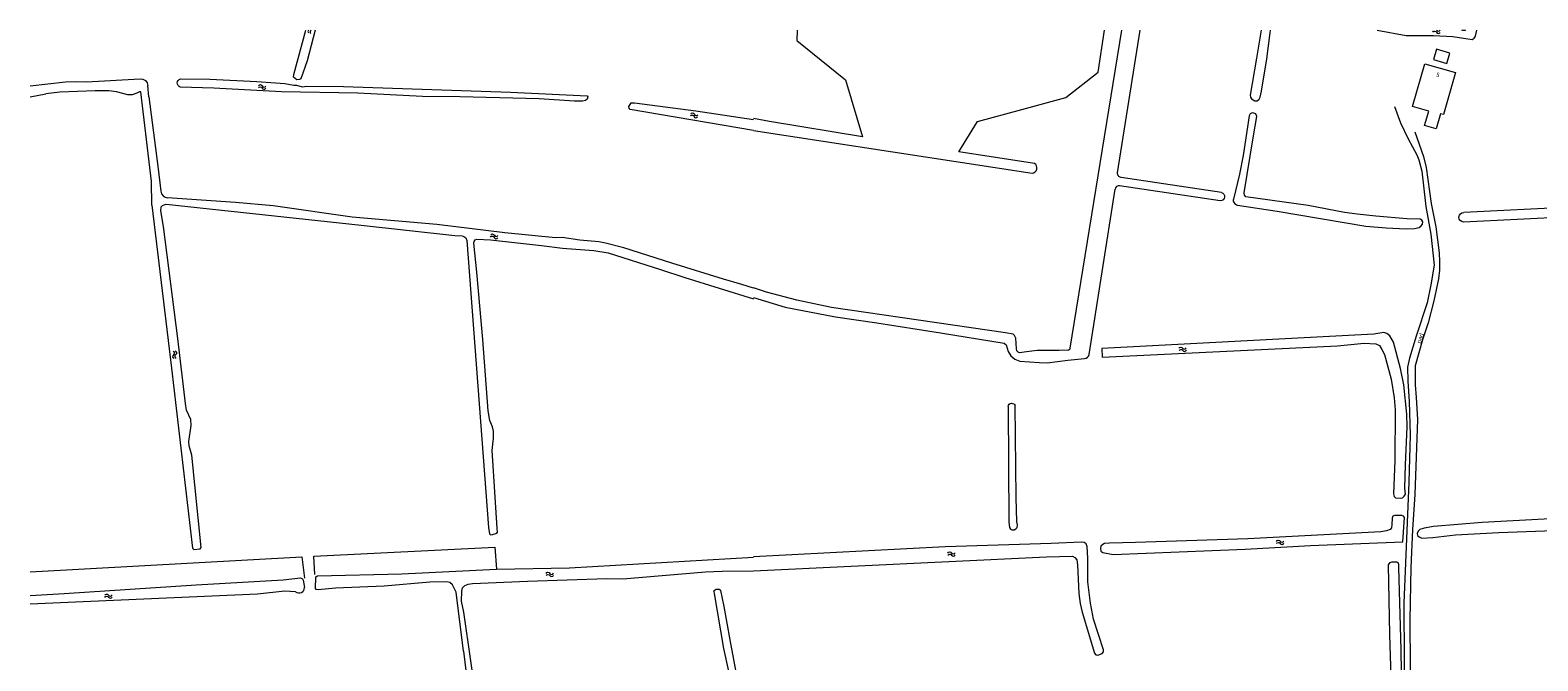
# Model space of a CAD drawing. Header units: metres. Extents: x 189705 to 199106, y 581686 to 588448.
# Tile 17 of 256: x 189705 to 190320, y 583041 to 583298. Entities that reach past the tile are written whole.
import ezdxf

# ---------------------------------------------------------------- set-up
doc = ezdxf.new("R2010")
doc.units = ezdxf.units.M
doc.layers.add('B-WA-OG-GBKN-G', color=7, linetype='Continuous', lineweight=18)
doc.styles.add('Style-DotumChe', font='DotumChe.ttf')
doc.styles.add('Style-WORKING', font='WORKING.shx')

msp = doc.modelspace()

# ---------------------------------------------------------------- linework, layer by layer
at = {"layer": 'B-WA-OG-GBKN-G'}
for p, q in [((190017.779, 583298.385), (190017.564, 583294.138)), ((190129.277, 583168.514), (190150.332, 583298.385)), ((190140.671, 583281.257), (190143.22, 583298.385)), ((190148.588, 583240.095), (190157.756, 583298.385)), ((190207.182, 583298.385), (190205.348, 583286.947)), ((190017.564, 583294.138), (190037.553, 583278.052)), ((190127.474, 583270.863), (190140.671, 583281.257)), ((189704.636, 583275.588), (189719.04, 583277.238)), ((189727.601, 583277.261), (189749.549, 583278.492)), ((189753.145, 583271.157), (189752.709, 583275.815)), ((190037.553, 583278.052), (190044.381, 583254.731)), ((189704.636, 583271.169), (189711.085, 583272.336)), ((190109.454, 583265.965), (190127.474, 583270.863)), ((190091.435, 583261.067), (190109.454, 583265.965)), ((190000, 583257.431), (190113.637, 583239.959)), ((190083.813, 583248.687), (190091.435, 583261.067)), ((190114.627, 583243.918), (190083.813, 583248.687)), ((190191.031, 583232.091), (190149.975, 583238.207)), ((189754.276, 583226.937), (189754.156, 583236.538)), ((190136.908, 583165.827), (190147.531, 583233.37)), ((190190.515, 583228.622), (190149.404, 583234.746)), ((190197.466, 583226.943), (190213.755, 583224.388)), ((190398.711, 583225.284), (190289.813, 583219.949)), ((190402.894, 583229.48), (190289.888, 583223.943)), ((190213.755, 583224.388), (190249.885, 583218.326)), ((190142.1, 583168.283), (190142.225, 583164.761)), ((190227.264, 583087.884), (190264.981, 583089.353)), ((189980.304, 583077.076), (189987.114, 583077.413)), ((189987.114, 583077.413), (190000, 583077.495)), ((189983.808, 583069.069), (189983.934, 583068.266))]:
    msp.add_line(p, q, dxfattribs=at)
at = {"layer": 'B-WA-OG-GBKN-G', "flags": 128}
for points in [[(189820.99, 583298.385), (189817.657, 583285.834), (189815.2, 583278.51), (189814.612, 583278.159), (189813.571, 583278.063), (189812.205, 583279.139), (189812.263, 583280.281), (189817.22, 583298.385)], [(190205.348, 583286.947), (190202.712, 583271.751), (190202.814, 583270.988), (190203.248, 583270.354), (190204.671, 583269.518), (190205.56, 583269.544), (190206.372, 583270.207), (190206.777, 583271.045), (190207.306, 583273.46), (190209.489, 583286.725), (190210.864, 583297.245), (190210.978, 583298.385)], [(190254.602, 583298.385), (190266.364, 583296.245), (190277.591, 583296.213), (190285.44, 583295.82), (190293.392, 583294.512), (190294.153, 583295.046), (190294.71, 583295.962), (190295.245, 583298.385)], [(190290.363, 583298.267), (190289.575, 583298.215), (190289.05, 583298.385)], [(190290.548, 583298.385), (190290.363, 583298.267)], [(190277.516, 583286.434), (190282.997, 583284.781), (190284.275, 583289.018), (190278.796, 583290.672), (190277.516, 583286.434)], [(190286.565, 583281.088), (190281.624, 583263.873), (190280.46, 583264.208), (190278.678, 583258.002), (190273.903, 583259.372), (190275.596, 583265.271), (190269.027, 583267.156), (190274.057, 583284.679), (190286.565, 583281.088)], [(189719.04, 583277.238), (189723.029, 583277.365), (189727.601, 583277.261)], [(189900.725, 583273.068), (189932.064, 583271.499), (189932.316, 583271.141), (189932.056, 583270.204), (189931.316, 583269.701), (189930.171, 583269.403), (189926.818, 583269.399), (189912.42, 583270.277), (189880.112, 583271.116), (189864.769, 583271.34), (189838.459, 583272.573), (189807.241, 583273.202), (189779.687, 583274.621), (189765.912, 583275.12)], [(189765.992, 583278.432), (189778.033, 583278.364), (189797.156, 583277.431), (189808.583, 583276.597), (189812.312, 583275.836), (189813.329, 583275.957), (189815.637, 583275.282), (189817.594, 583275.448), (189832.506, 583275.405), (189900.725, 583273.068)], [(189754.156, 583236.538), (189749.804, 583273.159), (189749.245, 583273.214), (189748.225, 583272.585), (189746.266, 583272.014), (189744.563, 583271.923), (189739.821, 583273.172), (189736.698, 583273.546), (189731.211, 583273.581), (189716.704, 583273.063), (189711.085, 583272.336)], [(189753.145, 583271.157), (189756.81, 583242.793), (189757.986, 583232.568)], [(190000, 583257.431), (189949.585, 583265.928), (189949.131, 583266.464), (189949.059, 583267.175), (189949.522, 583268.061), (189950.059, 583268.642), (189951.354, 583268.634), (189976.408, 583265.428), (190000, 583261.901)], [(190044.381, 583254.731), (190006.498, 583261.007), (190000, 583262.265)], [(190203.966, 583254.376), (190205.37, 583263.091), (190204.962, 583264.132), (190204.2, 583264.487), (190203.489, 583264.562), (190202.752, 583264.256), (190202.246, 583263.417), (190199.815, 583247.179), (190198.357, 583239.58), (190195.835, 583229.4)], [(190261.622, 583267.149), (190264.049, 583260.471), (190267.262, 583253.922), (190270.805, 583247.424), (190271.547, 583245.367), (190272.75, 583240.72), (190274.455, 583226.318), (190276.409, 583214.991), (190277.781, 583202.418), (190276.451, 583194.337), (190274.942, 583187.043), (190270.473, 583173.368), (190267.749, 583164.319), (190266.918, 583160.659), (190267.006, 583154.944), (190267.657, 583146.688), (190267.99, 583133.122), (190267.47, 583113.788), (190265.385, 583064.296), (190265.684, 583017.424), (190266.146, 583002.284)], [(190269.974, 583256.823), (190273.5, 583246.743), (190274.499, 583242.222), (190276.587, 583227.516), (190278.485, 583218.069), (190279.827, 583207.401), (190280.013, 583203.844), (190279.944, 583200.262), (190279.62, 583196.756), (190277.733, 583187.734), (190275.313, 583178.839), (190273.092, 583171.899), (190270.015, 583161.249), (190270.031, 583153.475), (190270.498, 583148.293), (190270.948, 583139.351), (190269.867, 583108.711), (190268.957, 583094.331), (190268.328, 583078.884), (190267.838, 583057.415), (190268.194, 583019.333), (190268.553, 583005.158)], [(190249.885, 583218.326), (190258.268, 583217.603), (190266.422, 583217.261), (190269.723, 583217.343), (190271.654, 583217.702), (190272.566, 583218.465), (190273.048, 583219.178), (190273.198, 583220.016), (190272.841, 583220.727), (190272.155, 583221.183), (190266.693, 583221.326), (190253.941, 583222.372), (190246.319, 583223.197), (190241.238, 583223.926), (190226.348, 583226.696), (190200.865, 583230.26), (190200.432, 583230.997), (190200.253, 583231.885), (190203.966, 583254.376)], [(189754.276, 583226.937), (189762.386, 583160.352), (189770.961, 583086.78), (189771.441, 583086.269), (189774.11, 583086.506), (189774.418, 583087.012), (189770.682, 583124.797), (189769.562, 583128.563), (189769.47, 583130.316), (189770.322, 583136.812), (189770.236, 583139.3), (189768.531, 583143.146), (189768.04, 583145.917), (189764.898, 583172.474), (189759.126, 583218.145), (189758.022, 583224.527), (189758.056, 583226.177), (189758.695, 583226.757), (189759.409, 583227.032)], [(189759.409, 583227.032), (189760.146, 583227.256), (189839.786, 583218.778), (189878.018, 583214.498), (189881.04, 583214.378), (189881.75, 583214.145), (189882.534, 583213.531), (189882.883, 583212.412), (189891.806, 583095.259), (189892.095, 583092.667), (189892.601, 583092.258), (189893.363, 583092.304), (189895.12, 583092.877), (189895.477, 583093.331), (189895.259, 583094.983), (189893.316, 583126.612), (189893.778, 583131.638), (189893.745, 583134.583), (189893.399, 583136.388), (189892.247, 583138.936), (189891.66, 583142.825)], [(190000, 583192.93), (189995.186, 583194.534), (189987.704, 583196.587), (189966.557, 583203.171), (189946.983, 583209.492), (189939.553, 583211.418), (189936.76, 583211.893), (189929.042, 583212.551), (189921.859, 583213.637), (189919.116, 583213.528), (189898.373, 583215.513), (189870.627, 583218.964), (189836.045, 583221.951), (189803.887, 583226.599), (189788.475, 583227.94), (189760.749, 583229.919)], [(189891.66, 583142.825), (189889.474, 583172.067), (189887.022, 583199.561), (189885.722, 583211.302), (189885.853, 583212.037), (189886.366, 583212.77), (189886.976, 583212.995), (189892.538, 583212.706), (189913.406, 583210.441), (189922.011, 583209.319), (189934.809, 583208.35), (189940.62, 583207.348), (189961.944, 583200.661), (189971.958, 583197.271), (190000, 583188.637)], [(190111.435, 583167.031), (190108.464, 583166.619), (190107.93, 583166.872), (190107.472, 583167.379), (190107.241, 583168.243), (190107.055, 583172.562), (190106.545, 583173.653), (190105.883, 583174.135), (190102.809, 583174.689), (190031.721, 583185.037), (190017.694, 583188.037), (190005.267, 583191.293), (190000, 583193.087)], [(190000, 583189.124), (190012.9, 583185.184), (190033.456, 583181.204), (190050.351, 583178.793), (190076.292, 583174.771), (190102.208, 583170.547), (190103.124, 583169.76), (190103.944, 583167.059), (190104.944, 583165.295)], [(190261.282, 583108.9), (190261.538, 583107.859), (190262.022, 583107.351), (190264.079, 583107.203), (190264.943, 583107.331), (190265.628, 583107.967), (190266.057, 583108.832), (190265.9, 583111.271), (190266.059, 583120.848), (190266.84, 583136.372), (190266.626, 583141.453), (190265.459, 583153.442), (190264.023, 583160.122), (190261.258, 583170.888), (190259.704, 583173.527), (190258.457, 583174.465), (190257.237, 583174.819), (190253.124, 583174.202), (190142.1, 583168.283)], [(190142.225, 583164.761), (190238.3, 583169.478), (190249.296, 583170.513), (190253.97, 583170.216), (190255.521, 583169.506), (190256.514, 583167.933), (190257.509, 583165.928), (190260.273, 583155.77), (190261.482, 583148.125), (190261.847, 583143.325), (190261.788, 583122.544), (190261.282, 583108.9)], [(190104.944, 583165.295), (190106.66, 583163.913), (190108.674, 583163.19), (190116.499, 583162.543), (190119.775, 583162.446), (190128.257, 583163.553), (190135.134, 583164.211)], [(190128.334, 583167.702), (190124.718, 583167.561), (190115.676, 583167.571), (190111.435, 583167.031)], [(190103.878, 583144.671), (190104.133, 583097.485), (190104.443, 583095.199), (190104.876, 583094.514), (190105.36, 583094.286), (190106.35, 583094.287), (190107.086, 583094.594), (190107.643, 583095.23), (190107.718, 583096.247), (190107.41, 583097.567), (190107.212, 583107.525), (190106.797, 583144.987)], [(190431.473, 583102.62), (190416.74, 583102.3), (190386.212, 583100.953), (190322.744, 583098.662), (190297.399, 583097.248), (190277.489, 583095.59), (190273.68, 583094.974), (190272.03, 583094.336), (190271.27, 583093.673), (190270.84, 583092.708)], [(190264.981, 583089.353), (190265.67, 583099.228), (190265.288, 583099.812), (190264.551, 583100.115), (190261.656, 583100.161), (190260.996, 583099.855), (190260.693, 583099.042), (190260.596, 583096.451), (190260.371, 583095.078), (190259.787, 583094.366), (190258.315, 583093.805), (190256.03, 583093.47), (190201.733, 583090.534), (190155.915, 583089.061)], [(190270.84, 583092.708), (190271.044, 583091.946), (190271.655, 583091.337), (190272.824, 583090.907), (190277.218, 583091.143), (190286.462, 583092.226), (190304.265, 583093.196), (190345.307, 583094.686), (190372.331, 583095.341), (190385.841, 583095.948)], [(190000, 583077.495), (190119.605, 583083.157), (190130.171, 583083.429), (190131.188, 583082.923), (190131.901, 583081.958), (190132.261, 583079.901), (190132.818, 583068.215), (190133.284, 583064.151), (190134.103, 583060.647), (190139.09, 583043.837), (190139.675, 583043.178), (190140.489, 583043.052), (190142.265, 583043.69), (190142.772, 583044.402), (190142.821, 583045.291), (190138.681, 583057.758), (190137.449, 583064.311), (190136.39, 583072.972), (190136.421, 583082.651), (190136.208, 583087.402), (190135.724, 583088.544), (190134.885, 583089.102), (190133.791, 583089.227), (190121.423, 583088.672)], [(190155.915, 583089.061), (190145.298, 583088.789), (190143.266, 583088.633), (190142.556, 583088.277), (190141.771, 583087.538), (190141.619, 583086.649), (190141.749, 583085.48), (190142.563, 583084.949), (190146.781, 583084.168), (190200.623, 583086.316), (190227.264, 583087.884)], [(189704.636, 583077.063), (189815.573, 583083.17), (189816.639, 583074.555)], [(189820.89, 583076.001), (189820.402, 583083.47), (189894.348, 583087.192), (189895.057, 583078.226)], [(189895.057, 583078.226), (189924.832, 583078.696), (190000, 583083.019)], [(190121.423, 583088.672), (190078.12, 583087.356), (190000, 583083.185)], [(189881.543, 583044.738), (189878.615, 583068.83), (189877.032, 583071.836), (189875.971, 583072.783), (189874.729, 583073.07), (189867.868, 583072.859), (189849.212, 583071.276), (189829.342, 583070.437), (189822.148, 583069.695), (189821.361, 583069.827), (189821.11, 583070.286), (189821.24, 583075.008), (189821.878, 583075.487), (189856.406, 583076.234), (189895.057, 583078.226)], [(189881.543, 583044.738), (189884.228, 583022.271), (189885.378, 583014.95), (189885.832, 583014.337), (189886.719, 583014.002), (189887.609, 583014.199), (189888.071, 583014.857), (189887.395, 583020.88), (189881.69, 583060.582), (189880.752, 583065.16), (189880.904, 583069.222), (189881.166, 583070.592), (189882.136, 583071.474), (189883.512, 583072.075), (189885.19, 583072.319), (189907.678, 583073.294), (189940.125, 583074.307), (189946.628, 583074.291), (189980.304, 583077.076)], [(190261.375, 583000), (190259.773, 583051.33), (190259.181, 583079.935), (190259.814, 583080.926), (190260.602, 583081.208), (190262.507, 583081.236), (190263.041, 583080.882), (190263.296, 583080.196), (190263.223, 583078.824), (190264.154, 583045.239), (190264.932, 583000)], [(189704.636, 583067.468), (189718.469, 583068.268), (189772.421, 583071.737), (189807.973, 583073.822), (189814.989, 583074.667), (189815.851, 583074.255), (189816.151, 583073.694), (189816.678, 583070.674)], [(189813.013, 583068.92), (189808.58, 583069.146), (189797.395, 583068.023), (189704.636, 583063.845)], [(189983.934, 583068.266), (189987.661, 583045.743), (189997.759, 583000)], [(190000, 583002.52), (189994.903, 583025.203), (189990.349, 583049.357), (189988.018, 583062.881), (189986.644, 583069.477)]]:
    msp.add_lwpolyline(points, dxfattribs=at)
at = {"layer": 'B-WA-OG-GBKN-G'}
for centre, radius, start, end in [((189818.898, 583297.855), 0.85, 141.466213, 227.154782), ((189819.768, 583297.626), 0.85, 116.75233, 227.154782), ((190279.546, 583298.803), 0.85, 209.519566, 329.06224), ((190279.501, 583297.905), 0.85, 205.207215, 329.06224), ((189800.095, 583275.067), 0.85, 204.231733, 328.086758), ((189800.155, 583275.965), 0.85, 204.231733, 328.086758), ((189976.457, 583263.413), 0.85, 199.674908, 323.529933), ((189976.588, 583264.303), 0.85, 199.674908, 323.529933), ((190113.499, 583242.097), 2.142, 273.701374, 58.219329), ((189760.967, 583232.912), 3.001, 186.5779, 265.835534), ((190149.162, 583233.113), 1.651, 81.574293, 171.031458), ((190197.775, 583228.918), 1.999, 166.055601, 261.098218), ((189894.832, 583214.032), 0.85, 202.390396, 326.245421), ((189894.921, 583214.928), 0.85, 202.390396, 326.245421), ((189763.641, 583165.035), 0.85, 124.387365, 248.24239), ((189764.535, 583165.134), 0.85, 124.387365, 248.24239), ((190128.295, 583168.7), 0.999, 272.218386, 349.24389), ((190134.941, 583166.204), 2.003, 275.523277, 349.139739), ((190175.84, 583168.912), 0.85, 210.994953, 334.849978), ((190175.886, 583168.013), 0.85, 210.994953, 334.849978), ((190215.673, 583090.047), 0.85, 211.052154, 334.907179), ((190081.537, 583085.264), 0.85, 210.1363, 333.991325), ((190081.569, 583084.365), 0.85, 210.1363, 333.991325), ((190215.72, 583089.148), 0.85, 211.052154, 334.907179), ((189814.379, 583070.772), 2.301, 233.585916, 357.563882), ((189917.516, 583076.899), 0.85, 209.619091, 333.474116), ((189917.541, 583076), 0.85, 209.619091, 333.474116), ((189737.318, 583068.059), 0.85, 211.627369, 335.482394), ((189737.374, 583067.161), 0.85, 211.627369, 335.482394)]:
    msp.add_arc(centre, radius, start, end, dxfattribs=at)
at = {"layer": 'B-WA-OG-GBKN-G', "extrusion": (0, 0, -1)}
for centre, radius, start, end in [((-190277.963, 583297.181), 0.85, 30.937752, 154.792777), ((-189749.725, 583275.497), 3.001, 86.630151, 173.909182), ((-189766.45, 583276.764), 1.73, 288.132313, 74.635061), ((-189798.544, 583274.37), 0.85, 31.913233, 155.768258), ((-189798.605, 583275.268), 0.85, 31.913233, 155.768258), ((-189974.856, 583262.841), 0.85, 36.470059, 160.325084), ((-189974.987, 583263.731), 0.85, 36.470059, 160.325084), ((-190150.219, 583239.84), 1.651, 278.511712, 8.883316), ((-190190.488, 583230.399), 1.777, 107.780033, 269.14094), ((-190289.931, 583221.944), 1.999, 273.372882, 88.778685), ((-189893.26, 583213.385), 0.85, 33.754571, 157.609596), ((-189893.349, 583214.28), 0.85, 33.754571, 157.609596), ((-189762.681, 583166.438), 0.85, 111.757602, 235.612627), ((-189763.575, 583166.537), 0.85, 111.757602, 235.612627), ((-190174.382, 583168.036), 0.85, 25.150013, 149.005038), ((-190174.428, 583167.137), 0.85, 25.150013, 149.005038), ((-190105.382, 583144.419), 1.525, 9.513425, 158.129445), ((-190214.216, 583089.17), 0.85, 25.092812, 148.947837), ((-190214.263, 583088.271), 0.85, 25.092812, 148.947837), ((-190080.067, 583084.411), 0.85, 26.008666, 149.863691), ((-190080.099, 583083.512), 0.85, 26.008666, 149.863691), ((-189916.038, 583076.059), 0.85, 26.525876, 150.380901), ((-189916.063, 583075.16), 0.85, 26.525876, 150.380901), ((-189735.87, 583067.167), 0.85, 24.517597, 148.372622), ((-189735.926, 583066.269), 0.85, 24.517597, 148.372622), ((-189985.354, 583068.385), 1.69, 23.866491, 139.760184)]:
    msp.add_arc(centre, radius, start, end, dxfattribs=at)

# ---------------------------------------------------------------- texts
at = {"layer": 'B-WA-OG-GBKN-G'}
for s, rotation, style, p in [('5', 344.008047, 'Style-DotumChe', (190278.487, 583279.504)), ('pad', 72.287304, 'Style-WORKING', (190272.354, 583170.246))]:
    msp.add_text(s, height=1.8, rotation=rotation, dxfattribs=dict(at, style=style)).set_placement(p)

doc.saveas('drawing.dxf')
